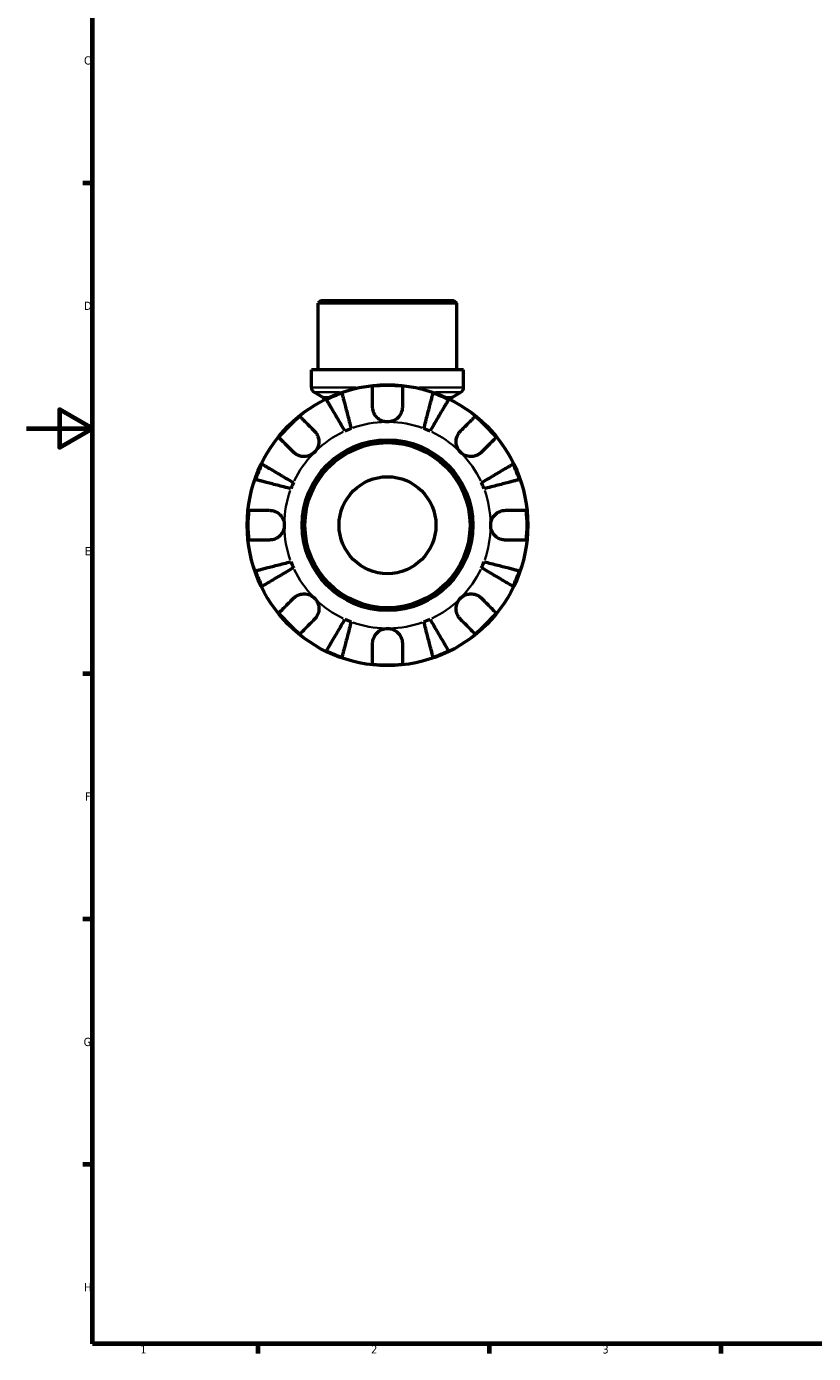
# Model space of a CAD drawing. Header units: millimetres. Extents: x 0 to 902, y 0 to 823.
# Tile 1 of 6: x 0 to 238, y 17 to 419. Entities that reach past the tile are written whole.
import ezdxf

# ---------------------------------------------------------------- set-up
doc = ezdxf.new("R2010")
doc.units = ezdxf.units.MM
for name, color, linetype, lineweight in [('Border (ISO)', 7, 'Continuous', 70), ('Visible (ISO)', 7, 'Continuous', 50), ('Visible Narrow (ISO)', 7, 'Continuous', 35)]:
    doc.layers.add(name, color=color, linetype=linetype, lineweight=lineweight)
doc.styles.add('Note Text (ISO)', font='tahoma.ttf')

# ---------------------------------------------------------------- blocks, each defined once
blk = doc.blocks.new('Borders Default Border')
at = {"layer": 'Border (ISO)'}
for p, q in [((20, 371.25), (17.1, 371.25)), ((20, 222.75), (17.1, 222.75)), ((20, 148.5), (17.1, 148.5)), ((20, 74.25), (17.1, 74.25)), ((70.08, 20), (70.08, 17.1)), ((140.17, 20), (140.17, 17.1)), ((210.25, 20), (210.25, 17.1))]:
    blk.add_line(p, q, dxfattribs=at)
at = {"layer": 'Border (ISO)', "flags": 128}
for points in [[(20, 20), (20, 574), (821, 574), (821, 20), (20, 20)], [(0, 297), (20, 297), (10, 302.77), (10, 291.23), (20, 297)]]:
    blk.add_lwpolyline(points, dxfattribs=at)
at = {"layer": 'Border (ISO)', "color": 232, "true_color": 0xca0064, "char_height": 2.5, "attachment_point": 7, "style": 'Note Text (ISO)'}
for s, insert in [('C', (17.43, 407.08)), ('D', (17.43, 332.88)), ('E', (17.64, 258.63)), ('F', (17.7, 184.38)), ('G', (17.31, 110.08)), ('H', (17.44, 35.88)), ('1', (34.48, 17.1)), ('2', (104.37, 17.1)), ('3', (174.43, 17.05))]:
    blk.add_mtext(s, dxfattribs=dict(at, insert=insert))

msp = doc.modelspace()

# ---------------------------------------------------------------- linework, layer by layer
at = {"layer": 'Visible (ISO)'}
for p, q in [((89.226, 335.741), (88.376, 334.891)), ((130.286, 334.891), (88.376, 334.891)), ((88.376, 314.741), (88.376, 334.891)), ((89.226, 335.741), (129.436, 335.741)), ((129.436, 335.741), (130.286, 334.891)), ((130.286, 314.741), (130.286, 334.891)), ((132.381, 314.741), (86.28, 314.741)), ((86.28, 309.423), (86.28, 314.741)), ((132.381, 309.423), (132.381, 314.741)), ((89.621, 306.512), (87.13, 307.951)), ((129.04, 306.512), (131.531, 307.951))]:
    msp.add_line(p, q, dxfattribs=at)
for radius in [42.5, 25.85, 25, 14.668]:
    msp.add_circle((109.331, 267.741), radius, dxfattribs=at)
for centre, radius, start, end in [((87.98, 309.423), 1.7, 180, 240), ((109.331, 267.741), 42.273, 83.88919, 96.11081), ((130.681, 309.423), 1.7, 300, 0), ((88.771, 305.04), 1.7, 24.69161, 60), ((109.331, 267.741), 42.273, 109.05437, 115.94563), ((109.331, 267.741), 42.273, 64.05437, 70.94563), ((129.89, 305.04), 1.7, 120, 155.30839), ((109.331, 267.741), 42.273, 128.88919, 141.11081), ((109.331, 267.741), 42.273, 38.88919, 51.11081), ((109.331, 267.741), 31.25, 110.66622, 114.33378), ((109.331, 267.741), 31.25, 65.66622, 69.33378), ((109.331, 267.741), 42.273, 154.05437, 160.94563), ((109.331, 267.741), 42.273, 19.05437, 25.94563), ((109.331, 267.741), 31.25, 155.66622, 159.33378), ((109.331, 267.741), 31.25, 20.66622, 24.33378), ((109.331, 267.741), 42.273, 173.88919, 186.11081), ((109.331, 267.741), 42.273, 353.88919, 6.11081), ((109.331, 267.741), 42.273, 199.05437, 205.94563), ((109.331, 267.741), 31.25, 200.66622, 204.33378), ((109.331, 267.741), 31.25, 335.66622, 339.33378), ((109.331, 267.741), 42.273, 334.05437, 340.94563), ((109.331, 267.741), 42.273, 218.88919, 231.11081), ((109.331, 267.741), 42.273, 308.88919, 321.11081), ((109.331, 267.741), 31.25, 245.66622, 249.33378), ((109.331, 267.741), 31.25, 290.66622, 294.33378), ((109.331, 267.741), 42.273, 244.05437, 250.94563), ((109.331, 267.741), 42.273, 289.05437, 295.94563), ((109.331, 267.741), 42.273, 263.88919, 276.11081)]:
    msp.add_arc(centre, radius, start, end, dxfattribs=at)
for points, knots in [([(104.831, 303.491), (104.831, 303.992), (104.831, 304.5), (104.831, 305.616), (104.831, 306.205), (104.831, 307.191), (104.831, 307.68), (104.831, 308.524), (104.831, 308.879), (104.831, 309.404), (104.831, 309.626), (104.831, 309.774)], [5.50227189, 5.50227189, 5.50227189, 5.50227189, 5.66172607, 5.66172607, 5.87111315, 5.87111315, 6.07951382, 6.07951382, 6.28791448, 6.28791448, 6.49007585, 6.49007585, 6.49007585, 6.49007585]), ([(113.831, 309.774), (113.831, 309.626), (113.831, 309.404), (113.831, 308.879), (113.831, 308.524), (113.831, 307.68), (113.831, 307.191), (113.831, 306.205), (113.831, 305.616), (113.831, 304.5), (113.831, 303.992), (113.831, 303.491)], [0.21343841, 0.21343841, 0.21343841, 0.21343841, 0.41559978, 0.41559978, 0.62400044, 0.62400044, 0.8324011, 0.8324011, 1.04178819, 1.04178819, 1.20124236, 1.20124236, 1.20124236, 1.20124236]), ([(96.454, 296.215), (96.099, 296.817), (95.712, 297.475), (94.953, 298.763), (94.582, 299.394), (93.927, 300.505), (93.584, 301.088), (92.943, 302.176), (92.645, 302.682), (92.145, 303.53), (91.897, 303.951), (91.47, 304.677), (91.29, 304.982), (91.023, 305.435), (90.911, 305.626), (90.836, 305.753)], [5.0161165, 5.0161165, 5.0161165, 5.0161165, 5.2257877, 5.2257877, 5.4354588, 5.4354588, 5.6443437, 5.6443437, 5.8532286, 5.8532286, 6.0615671, 6.0615671, 6.2699056, 6.2699056, 6.472482, 6.472482, 6.472482, 6.472482]), ([(95.53, 307.698), (95.567, 307.555), (95.623, 307.34), (95.754, 306.831), (95.843, 306.489), (96.054, 305.673), (96.176, 305.2), (96.423, 304.247), (96.57, 303.679), (96.886, 302.456), (97.055, 301.8), (97.378, 300.552), (97.561, 299.844), (97.936, 298.396), (98.127, 297.657), (98.302, 296.98)], [0.2134337, 0.2134337, 0.2134337, 0.2134337, 0.41601, 0.41601, 0.6243485, 0.6243485, 0.832687, 0.832687, 1.0415719, 1.0415719, 1.2504568, 1.2504568, 1.4601279, 1.4601279, 1.6697991, 1.6697991, 1.6697991, 1.6697991]), ([(120.36, 296.98), (120.535, 297.657), (120.726, 298.396), (121.1, 299.844), (121.283, 300.552), (121.606, 301.8), (121.776, 302.456), (122.092, 303.679), (122.239, 304.247), (122.485, 305.2), (122.608, 305.673), (122.819, 306.489), (122.907, 306.831), (123.039, 307.34), (123.094, 307.555), (123.131, 307.698)], [5.0161165, 5.0161165, 5.0161165, 5.0161165, 5.2257877, 5.2257877, 5.4354588, 5.4354588, 5.6443437, 5.6443437, 5.8532286, 5.8532286, 6.0615671, 6.0615671, 6.2699056, 6.2699056, 6.472482, 6.472482, 6.472482, 6.472482]), ([(127.826, 305.753), (127.751, 305.626), (127.638, 305.435), (127.372, 304.982), (127.192, 304.677), (126.764, 303.951), (126.516, 303.53), (126.017, 302.682), (125.719, 302.176), (125.078, 301.088), (124.734, 300.505), (124.08, 299.394), (123.708, 298.763), (122.949, 297.475), (122.562, 296.817), (122.207, 296.215)], [0.2134337, 0.2134337, 0.2134337, 0.2134337, 0.41601, 0.41601, 0.6243485, 0.6243485, 0.832687, 0.832687, 1.0415719, 1.0415719, 1.2504568, 1.2504568, 1.4601279, 1.4601279, 1.6697991, 1.6697991, 1.6697991, 1.6697991]), ([(109.331, 298.991), (108.912, 298.991), (108.496, 299.05), (107.606, 299.304), (107.146, 299.525), (106.357, 300.083), (106.025, 300.404), (105.509, 301.083), (105.314, 301.426), (105.075, 302.01), (105.002, 302.24), (104.899, 302.681), (104.866, 302.891), (104.836, 303.232), (104.831, 303.362), (104.831, 303.491)], [0, 0, 0, 0, 0.1255823, 0.1255823, 0.27758688, 0.27758688, 0.41565829, 0.41565829, 0.53558864, 0.53558864, 0.6106285, 0.6106285, 0.67830711, 0.67830711, 0.7205994, 0.7205994, 0.7205994, 0.7205994]), ([(113.831, 303.491), (113.831, 303.282), (113.816, 303.071), (113.756, 302.649), (113.711, 302.439), (113.574, 301.969), (113.473, 301.712), (113.122, 301.017), (112.822, 300.607), (112.053, 299.865), (111.581, 299.554), (110.515, 299.11), (109.926, 298.991), (109.331, 298.991)], [-0.72877811, -0.72877811, -0.72877811, -0.72877811, -0.65864576, -0.65864576, -0.58948737, -0.58948737, -0.50282865, -0.50282865, -0.34782332, -0.34782332, -0.17870564, -0.17870564, 0, 0, 0, 0]), ([(82.791, 300.645), (82.896, 300.54), (83.053, 300.383), (83.424, 300.012), (83.675, 299.761), (84.271, 299.164), (84.617, 298.819), (85.315, 298.121), (85.731, 297.705), (86.52, 296.915), (86.88, 296.556), (87.234, 296.202)], [0.21343841, 0.21343841, 0.21343841, 0.21343841, 0.41559978, 0.41559978, 0.62400044, 0.62400044, 0.8324011, 0.8324011, 1.04178819, 1.04178819, 1.20124236, 1.20124236, 1.20124236, 1.20124236]), ([(131.428, 296.202), (131.782, 296.556), (132.141, 296.915), (132.93, 297.705), (133.347, 298.121), (134.044, 298.819), (134.39, 299.164), (134.987, 299.761), (135.237, 300.012), (135.609, 300.383), (135.766, 300.54), (135.87, 300.645)], [5.50227189, 5.50227189, 5.50227189, 5.50227189, 5.66172607, 5.66172607, 5.87111315, 5.87111315, 6.07951382, 6.07951382, 6.28791448, 6.28791448, 6.49007585, 6.49007585, 6.49007585, 6.49007585]), ([(80.87, 289.838), (80.516, 290.192), (80.157, 290.552), (79.367, 291.341), (78.951, 291.757), (78.253, 292.455), (77.908, 292.801), (77.311, 293.397), (77.06, 293.648), (76.689, 294.019), (76.532, 294.176), (76.427, 294.281)], [5.50227189, 5.50227189, 5.50227189, 5.50227189, 5.66172607, 5.66172607, 5.87111315, 5.87111315, 6.07951382, 6.07951382, 6.28791448, 6.28791448, 6.49007585, 6.49007585, 6.49007585, 6.49007585]), ([(87.234, 296.202), (87.323, 296.113), (87.409, 296.019), (87.677, 295.702), (87.843, 295.462), (88.139, 294.928), (88.265, 294.635), (88.491, 293.887), (88.557, 293.427), (88.544, 292.395), (88.43, 291.835), (87.987, 290.759), (87.655, 290.259), (87.234, 289.838)], [-0.72474413, -0.72474413, -0.72474413, -0.72474413, -0.68292689, -0.68292689, -0.58946764, -0.58946764, -0.49014387, -0.49014387, -0.34933517, -0.34933517, -0.17856496, -0.17856496, 0, 0, 0, 0]), ([(131.428, 289.838), (131.187, 290.08), (130.974, 290.347), (130.6, 290.946), (130.445, 291.277), (130.18, 292.089), (130.105, 292.575), (130.114, 293.526), (130.19, 293.981), (130.429, 294.714), (130.557, 295), (130.86, 295.526), (131.031, 295.764), (131.288, 296.058), (131.357, 296.131), (131.428, 296.202)], [0, 0, 0, 0, 0.10230486, 0.10230486, 0.2116531, 0.2116531, 0.35868741, 0.35868741, 0.49861539, 0.49861539, 0.59613895, 0.59613895, 0.69034298, 0.69034298, 0.72355027, 0.72355027, 0.72355027, 0.72355027]), ([(142.234, 294.281), (142.13, 294.176), (141.973, 294.019), (141.601, 293.648), (141.351, 293.397), (140.754, 292.801), (140.408, 292.455), (139.71, 291.757), (139.294, 291.341), (138.505, 290.552), (138.146, 290.192), (137.792, 289.838)], [0.21343841, 0.21343841, 0.21343841, 0.21343841, 0.41559978, 0.41559978, 0.62400044, 0.62400044, 0.8324011, 0.8324011, 1.04178819, 1.04178819, 1.20124236, 1.20124236, 1.20124236, 1.20124236]), ([(87.234, 289.838), (86.992, 289.597), (86.725, 289.384), (86.126, 289.011), (85.795, 288.856), (84.983, 288.591), (84.497, 288.516), (83.546, 288.525), (83.091, 288.601), (82.358, 288.839), (82.072, 288.967), (81.546, 289.27), (81.308, 289.442), (81.014, 289.698), (80.941, 289.767), (80.87, 289.838)], [0, 0, 0, 0, 0.10230486, 0.10230486, 0.2116531, 0.2116531, 0.35868741, 0.35868741, 0.49861539, 0.49861539, 0.59613895, 0.59613895, 0.69034298, 0.69034298, 0.72355027, 0.72355027, 0.72355027, 0.72355027]), ([(137.792, 289.838), (137.703, 289.749), (137.609, 289.663), (137.292, 289.395), (137.052, 289.229), (136.518, 288.933), (136.224, 288.807), (135.477, 288.581), (135.017, 288.515), (133.985, 288.528), (133.424, 288.642), (132.349, 289.085), (131.849, 289.417), (131.428, 289.838)], [-0.72474413, -0.72474413, -0.72474413, -0.72474413, -0.68292689, -0.68292689, -0.58946764, -0.58946764, -0.49014387, -0.49014387, -0.34933517, -0.34933517, -0.17856496, -0.17856496, 0, 0, 0, 0]), ([(71.319, 286.236), (71.446, 286.161), (71.637, 286.049), (72.09, 285.782), (72.395, 285.602), (73.121, 285.175), (73.542, 284.927), (74.39, 284.427), (74.896, 284.129), (75.984, 283.488), (76.567, 283.145), (77.678, 282.49), (78.309, 282.119), (79.597, 281.36), (80.255, 280.973), (80.857, 280.618)], [0.2134337, 0.2134337, 0.2134337, 0.2134337, 0.41601, 0.41601, 0.6243485, 0.6243485, 0.832687, 0.832687, 1.0415719, 1.0415719, 1.2504568, 1.2504568, 1.4601279, 1.4601279, 1.6697991, 1.6697991, 1.6697991, 1.6697991]), ([(137.804, 280.618), (138.407, 280.973), (139.064, 281.36), (140.353, 282.119), (140.983, 282.49), (142.094, 283.145), (142.677, 283.488), (143.766, 284.129), (144.272, 284.427), (145.12, 284.927), (145.541, 285.175), (146.267, 285.602), (146.572, 285.782), (147.024, 286.049), (147.215, 286.161), (147.343, 286.236)], [5.0161165, 5.0161165, 5.0161165, 5.0161165, 5.2257877, 5.2257877, 5.4354588, 5.4354588, 5.6443437, 5.6443437, 5.8532286, 5.8532286, 6.0615671, 6.0615671, 6.2699056, 6.2699056, 6.472482, 6.472482, 6.472482, 6.472482]), ([(80.092, 278.77), (79.415, 278.945), (78.676, 279.136), (77.228, 279.511), (76.52, 279.694), (75.272, 280.017), (74.616, 280.186), (73.393, 280.502), (72.825, 280.649), (71.872, 280.896), (71.399, 281.018), (70.583, 281.229), (70.241, 281.318), (69.732, 281.449), (69.517, 281.505), (69.374, 281.542)], [5.0161165, 5.0161165, 5.0161165, 5.0161165, 5.2257877, 5.2257877, 5.4354588, 5.4354588, 5.6443437, 5.6443437, 5.8532286, 5.8532286, 6.0615671, 6.0615671, 6.2699056, 6.2699056, 6.472482, 6.472482, 6.472482, 6.472482]), ([(149.287, 281.542), (149.144, 281.505), (148.929, 281.449), (148.421, 281.318), (148.078, 281.229), (147.262, 281.018), (146.789, 280.896), (145.836, 280.649), (145.268, 280.502), (144.045, 280.186), (143.39, 280.017), (142.141, 279.694), (141.433, 279.511), (139.986, 279.136), (139.246, 278.945), (138.57, 278.77)], [0.2134337, 0.2134337, 0.2134337, 0.2134337, 0.41601, 0.41601, 0.6243485, 0.6243485, 0.832687, 0.832687, 1.0415719, 1.0415719, 1.2504568, 1.2504568, 1.4601279, 1.4601279, 1.6697991, 1.6697991, 1.6697991, 1.6697991]), ([(67.298, 272.241), (67.446, 272.241), (67.668, 272.241), (68.193, 272.241), (68.548, 272.241), (69.392, 272.241), (69.881, 272.241), (70.867, 272.241), (71.456, 272.241), (72.572, 272.241), (73.08, 272.241), (73.581, 272.241)], [0.21343841, 0.21343841, 0.21343841, 0.21343841, 0.41559978, 0.41559978, 0.62400044, 0.62400044, 0.8324011, 0.8324011, 1.04178819, 1.04178819, 1.20124236, 1.20124236, 1.20124236, 1.20124236]), ([(73.581, 272.241), (73.736, 272.241), (73.892, 272.233), (74.312, 272.189), (74.576, 272.138), (75.127, 271.978), (75.412, 271.863), (76.099, 271.5), (76.478, 271.217), (77.202, 270.472), (77.516, 269.996), (77.963, 268.924), (78.081, 268.336), (78.081, 267.741)], [-0.71968867, -0.71968867, -0.71968867, -0.71968867, -0.66913349, -0.66913349, -0.58448293, -0.58448293, -0.49008499, -0.49008499, -0.34765985, -0.34765985, -0.17827673, -0.17827673, 0, 0, 0, 0]), ([(140.581, 267.741), (140.581, 268.142), (140.634, 268.541), (140.857, 269.355), (141.036, 269.762), (141.58, 270.628), (141.979, 271.051), (142.746, 271.607), (143.071, 271.784), (143.67, 272.024), (143.936, 272.102), (144.482, 272.21), (144.762, 272.238), (145.052, 272.241), (145.066, 272.241), (145.081, 272.241)], [-3.12621297, -3.12621297, -3.12621297, -3.12621297, -3.00592131, -3.00592131, -2.87295675, -2.87295675, -2.69789372, -2.69789372, -2.58338701, -2.58338701, -2.49547573, -2.49547573, -2.40310236, -2.40310236, -2.39831682, -2.39831682, -2.39831682, -2.39831682]), ([(145.081, 272.241), (145.581, 272.241), (146.089, 272.241), (147.205, 272.241), (147.794, 272.241), (148.781, 272.241), (149.27, 272.241), (150.114, 272.241), (150.468, 272.241), (150.993, 272.241), (151.215, 272.241), (151.363, 272.241)], [5.50227189, 5.50227189, 5.50227189, 5.50227189, 5.66172607, 5.66172607, 5.87111315, 5.87111315, 6.07951382, 6.07951382, 6.28791448, 6.28791448, 6.49007585, 6.49007585, 6.49007585, 6.49007585]), ([(78.081, 267.741), (78.081, 267.34), (78.027, 266.941), (77.805, 266.127), (77.625, 265.72), (77.082, 264.855), (76.683, 264.431), (75.915, 263.876), (75.59, 263.698), (74.991, 263.459), (74.726, 263.381), (74.179, 263.272), (73.899, 263.244), (73.609, 263.241), (73.595, 263.241), (73.581, 263.241)], [-3.12621297, -3.12621297, -3.12621297, -3.12621297, -3.00592131, -3.00592131, -2.87295675, -2.87295675, -2.69789372, -2.69789372, -2.58338701, -2.58338701, -2.49547573, -2.49547573, -2.40310236, -2.40310236, -2.39831682, -2.39831682, -2.39831682, -2.39831682]), ([(145.081, 263.241), (144.926, 263.241), (144.769, 263.249), (144.349, 263.293), (144.086, 263.344), (143.534, 263.505), (143.249, 263.619), (142.563, 263.982), (142.183, 264.266), (141.459, 265.011), (141.145, 265.487), (140.698, 266.558), (140.581, 267.147), (140.581, 267.741)], [-0.71968867, -0.71968867, -0.71968867, -0.71968867, -0.66913349, -0.66913349, -0.58448293, -0.58448293, -0.49008499, -0.49008499, -0.34765985, -0.34765985, -0.17827673, -0.17827673, 0, 0, 0, 0]), ([(73.581, 263.241), (73.08, 263.241), (72.572, 263.241), (71.456, 263.241), (70.867, 263.241), (69.881, 263.241), (69.392, 263.241), (68.548, 263.241), (68.193, 263.241), (67.668, 263.241), (67.446, 263.241), (67.298, 263.241)], [5.50227189, 5.50227189, 5.50227189, 5.50227189, 5.66172607, 5.66172607, 5.87111315, 5.87111315, 6.07951382, 6.07951382, 6.28791448, 6.28791448, 6.49007585, 6.49007585, 6.49007585, 6.49007585]), ([(151.363, 263.241), (151.215, 263.241), (150.993, 263.241), (150.468, 263.241), (150.114, 263.241), (149.27, 263.241), (148.781, 263.241), (147.794, 263.241), (147.205, 263.241), (146.089, 263.241), (145.581, 263.241), (145.081, 263.241)], [0.21343841, 0.21343841, 0.21343841, 0.21343841, 0.41559978, 0.41559978, 0.62400044, 0.62400044, 0.8324011, 0.8324011, 1.04178819, 1.04178819, 1.20124236, 1.20124236, 1.20124236, 1.20124236]), ([(69.374, 253.941), (69.517, 253.978), (69.732, 254.033), (70.241, 254.165), (70.583, 254.253), (71.399, 254.464), (71.872, 254.587), (72.825, 254.833), (73.393, 254.98), (74.616, 255.296), (75.272, 255.466), (76.52, 255.789), (77.228, 255.972), (78.676, 256.346), (79.415, 256.537), (80.092, 256.712)], [0.2134337, 0.2134337, 0.2134337, 0.2134337, 0.41601, 0.41601, 0.6243485, 0.6243485, 0.832687, 0.832687, 1.0415719, 1.0415719, 1.2504568, 1.2504568, 1.4601279, 1.4601279, 1.6697991, 1.6697991, 1.6697991, 1.6697991]), ([(80.857, 254.865), (80.255, 254.51), (79.597, 254.123), (78.309, 253.364), (77.678, 252.992), (76.567, 252.338), (75.984, 251.994), (74.896, 251.353), (74.39, 251.055), (73.542, 250.556), (73.121, 250.308), (72.395, 249.88), (72.09, 249.7), (71.637, 249.434), (71.446, 249.321), (71.319, 249.246)], [5.0161165, 5.0161165, 5.0161165, 5.0161165, 5.2257877, 5.2257877, 5.4354588, 5.4354588, 5.6443437, 5.6443437, 5.8532286, 5.8532286, 6.0615671, 6.0615671, 6.2699056, 6.2699056, 6.472482, 6.472482, 6.472482, 6.472482]), ([(147.343, 249.246), (147.215, 249.321), (147.024, 249.434), (146.572, 249.7), (146.267, 249.88), (145.541, 250.308), (145.12, 250.556), (144.272, 251.055), (143.766, 251.353), (142.677, 251.994), (142.094, 252.338), (140.983, 252.992), (140.353, 253.364), (139.064, 254.123), (138.407, 254.51), (137.804, 254.865)], [0.2134337, 0.2134337, 0.2134337, 0.2134337, 0.41601, 0.41601, 0.6243485, 0.6243485, 0.832687, 0.832687, 1.0415719, 1.0415719, 1.2504568, 1.2504568, 1.4601279, 1.4601279, 1.6697991, 1.6697991, 1.6697991, 1.6697991]), ([(138.57, 256.712), (139.246, 256.537), (139.986, 256.346), (141.433, 255.972), (142.141, 255.789), (143.39, 255.466), (144.045, 255.296), (145.268, 254.98), (145.836, 254.833), (146.789, 254.587), (147.262, 254.464), (148.078, 254.253), (148.421, 254.165), (148.929, 254.033), (149.144, 253.978), (149.287, 253.941)], [5.0161165, 5.0161165, 5.0161165, 5.0161165, 5.2257877, 5.2257877, 5.4354588, 5.4354588, 5.6443437, 5.6443437, 5.8532286, 5.8532286, 6.0615671, 6.0615671, 6.2699056, 6.2699056, 6.472482, 6.472482, 6.472482, 6.472482]), ([(76.427, 241.202), (76.532, 241.306), (76.689, 241.463), (77.06, 241.835), (77.311, 242.085), (77.908, 242.682), (78.253, 243.028), (78.951, 243.725), (79.367, 244.142), (80.157, 244.931), (80.516, 245.29), (80.87, 245.644)], [0.21343841, 0.21343841, 0.21343841, 0.21343841, 0.41559978, 0.41559978, 0.62400044, 0.62400044, 0.8324011, 0.8324011, 1.04178819, 1.04178819, 1.20124236, 1.20124236, 1.20124236, 1.20124236]), ([(80.87, 245.644), (80.959, 245.733), (81.053, 245.82), (81.37, 246.087), (81.61, 246.254), (82.144, 246.55), (82.437, 246.675), (83.185, 246.902), (83.645, 246.968), (84.677, 246.954), (85.237, 246.84), (86.313, 246.398), (86.813, 246.065), (87.234, 245.644)], [-0.72474413, -0.72474413, -0.72474413, -0.72474413, -0.68292689, -0.68292689, -0.58946764, -0.58946764, -0.49014387, -0.49014387, -0.34933517, -0.34933517, -0.17856496, -0.17856496, 0, 0, 0, 0]), ([(87.234, 245.644), (87.475, 245.403), (87.688, 245.135), (88.061, 244.537), (88.216, 244.206), (88.481, 243.394), (88.556, 242.908), (88.547, 241.957), (88.471, 241.502), (88.233, 240.768), (88.105, 240.483), (87.802, 239.957), (87.63, 239.719), (87.374, 239.425), (87.305, 239.351), (87.234, 239.28)], [0, 0, 0, 0, 0.10230486, 0.10230486, 0.2116531, 0.2116531, 0.35868741, 0.35868741, 0.49861539, 0.49861539, 0.59613895, 0.59613895, 0.69034298, 0.69034298, 0.72355027, 0.72355027, 0.72355027, 0.72355027]), ([(131.428, 239.28), (131.339, 239.369), (131.252, 239.463), (130.985, 239.78), (130.818, 240.02), (130.522, 240.554), (130.397, 240.848), (130.17, 241.595), (130.104, 242.055), (130.118, 243.087), (130.232, 243.648), (130.674, 244.723), (131.007, 245.223), (131.428, 245.644)], [-0.72474413, -0.72474413, -0.72474413, -0.72474413, -0.68292689, -0.68292689, -0.58946764, -0.58946764, -0.49014387, -0.49014387, -0.34933517, -0.34933517, -0.17856496, -0.17856496, 0, 0, 0, 0]), ([(131.428, 245.644), (131.669, 245.885), (131.937, 246.098), (132.535, 246.472), (132.866, 246.627), (133.678, 246.892), (134.164, 246.967), (135.115, 246.958), (135.57, 246.882), (136.304, 246.643), (136.589, 246.515), (137.115, 246.212), (137.353, 246.041), (137.647, 245.784), (137.721, 245.715), (137.792, 245.644)], [0, 0, 0, 0, 0.10230486, 0.10230486, 0.2116531, 0.2116531, 0.35868741, 0.35868741, 0.49861539, 0.49861539, 0.59613895, 0.59613895, 0.69034298, 0.69034298, 0.72355027, 0.72355027, 0.72355027, 0.72355027]), ([(137.792, 245.644), (138.146, 245.29), (138.505, 244.931), (139.294, 244.142), (139.71, 243.725), (140.408, 243.028), (140.754, 242.682), (141.351, 242.085), (141.601, 241.835), (141.973, 241.463), (142.13, 241.306), (142.234, 241.202)], [5.50227189, 5.50227189, 5.50227189, 5.50227189, 5.66172607, 5.66172607, 5.87111315, 5.87111315, 6.07951382, 6.07951382, 6.28791448, 6.28791448, 6.49007585, 6.49007585, 6.49007585, 6.49007585]), ([(87.234, 239.28), (86.88, 238.926), (86.52, 238.567), (85.731, 237.778), (85.315, 237.362), (84.617, 236.664), (84.271, 236.318), (83.675, 235.721), (83.424, 235.471), (83.053, 235.099), (82.896, 234.942), (82.791, 234.838)], [5.50227189, 5.50227189, 5.50227189, 5.50227189, 5.66172607, 5.66172607, 5.87111315, 5.87111315, 6.07951382, 6.07951382, 6.28791448, 6.28791448, 6.49007585, 6.49007585, 6.49007585, 6.49007585]), ([(90.836, 229.729), (90.911, 229.857), (91.023, 230.048), (91.29, 230.5), (91.47, 230.805), (91.897, 231.531), (92.145, 231.952), (92.645, 232.8), (92.943, 233.306), (93.584, 234.395), (93.927, 234.978), (94.582, 236.089), (94.953, 236.719), (95.712, 238.008), (96.099, 238.665), (96.454, 239.268)], [0.2134337, 0.2134337, 0.2134337, 0.2134337, 0.41601, 0.41601, 0.6243485, 0.6243485, 0.832687, 0.832687, 1.0415719, 1.0415719, 1.2504568, 1.2504568, 1.4601279, 1.4601279, 1.6697991, 1.6697991, 1.6697991, 1.6697991]), ([(98.302, 238.502), (98.127, 237.826), (97.936, 237.086), (97.561, 235.639), (97.378, 234.93), (97.055, 233.682), (96.886, 233.027), (96.57, 231.804), (96.423, 231.236), (96.176, 230.283), (96.054, 229.81), (95.843, 228.994), (95.754, 228.651), (95.623, 228.143), (95.567, 227.928), (95.53, 227.785)], [5.0161165, 5.0161165, 5.0161165, 5.0161165, 5.2257877, 5.2257877, 5.4354588, 5.4354588, 5.6443437, 5.6443437, 5.8532286, 5.8532286, 6.0615671, 6.0615671, 6.2699056, 6.2699056, 6.472482, 6.472482, 6.472482, 6.472482]), ([(123.131, 227.785), (123.094, 227.928), (123.039, 228.143), (122.907, 228.651), (122.819, 228.994), (122.608, 229.81), (122.485, 230.283), (122.239, 231.236), (122.092, 231.804), (121.776, 233.027), (121.606, 233.682), (121.283, 234.93), (121.1, 235.639), (120.726, 237.086), (120.535, 237.826), (120.36, 238.502)], [0.2134337, 0.2134337, 0.2134337, 0.2134337, 0.41601, 0.41601, 0.6243485, 0.6243485, 0.832687, 0.832687, 1.0415719, 1.0415719, 1.2504568, 1.2504568, 1.4601279, 1.4601279, 1.6697991, 1.6697991, 1.6697991, 1.6697991]), ([(122.207, 239.268), (122.562, 238.665), (122.949, 238.008), (123.708, 236.719), (124.08, 236.089), (124.734, 234.978), (125.078, 234.395), (125.719, 233.306), (126.017, 232.8), (126.516, 231.952), (126.764, 231.531), (127.192, 230.805), (127.372, 230.5), (127.638, 230.048), (127.751, 229.857), (127.826, 229.729)], [5.0161165, 5.0161165, 5.0161165, 5.0161165, 5.2257877, 5.2257877, 5.4354588, 5.4354588, 5.6443437, 5.6443437, 5.8532286, 5.8532286, 6.0615671, 6.0615671, 6.2699056, 6.2699056, 6.472482, 6.472482, 6.472482, 6.472482]), ([(135.87, 234.838), (135.766, 234.942), (135.609, 235.099), (135.237, 235.471), (134.987, 235.721), (134.39, 236.318), (134.044, 236.664), (133.347, 237.362), (132.93, 237.778), (132.141, 238.567), (131.782, 238.926), (131.428, 239.28)], [0.21343841, 0.21343841, 0.21343841, 0.21343841, 0.41559978, 0.41559978, 0.62400044, 0.62400044, 0.8324011, 0.8324011, 1.04178819, 1.04178819, 1.20124236, 1.20124236, 1.20124236, 1.20124236]), ([(104.831, 231.991), (104.831, 232.146), (104.839, 232.303), (104.883, 232.723), (104.934, 232.986), (105.094, 233.538), (105.209, 233.823), (105.572, 234.509), (105.855, 234.889), (106.6, 235.613), (107.076, 235.927), (108.148, 236.374), (108.736, 236.491), (109.331, 236.491)], [-0.71968867, -0.71968867, -0.71968867, -0.71968867, -0.66913349, -0.66913349, -0.58448293, -0.58448293, -0.49008499, -0.49008499, -0.34765985, -0.34765985, -0.17827673, -0.17827673, 0, 0, 0, 0]), ([(109.331, 236.491), (109.732, 236.491), (110.131, 236.438), (110.945, 236.215), (111.352, 236.036), (112.217, 235.492), (112.641, 235.093), (113.196, 234.326), (113.374, 234.001), (113.613, 233.402), (113.691, 233.136), (113.8, 232.59), (113.828, 232.31), (113.831, 232.02), (113.831, 232.006), (113.831, 231.991)], [-3.12621297, -3.12621297, -3.12621297, -3.12621297, -3.00592131, -3.00592131, -2.87295675, -2.87295675, -2.69789372, -2.69789372, -2.58338701, -2.58338701, -2.49547573, -2.49547573, -2.40310236, -2.40310236, -2.39831682, -2.39831682, -2.39831682, -2.39831682]), ([(104.831, 225.709), (104.831, 225.857), (104.831, 226.079), (104.831, 226.604), (104.831, 226.958), (104.831, 227.802), (104.831, 228.291), (104.831, 229.278), (104.831, 229.867), (104.831, 230.983), (104.831, 231.491), (104.831, 231.991)], [0.21343841, 0.21343841, 0.21343841, 0.21343841, 0.41559978, 0.41559978, 0.62400044, 0.62400044, 0.8324011, 0.8324011, 1.04178819, 1.04178819, 1.20124236, 1.20124236, 1.20124236, 1.20124236]), ([(113.831, 231.991), (113.831, 231.491), (113.831, 230.983), (113.831, 229.867), (113.831, 229.278), (113.831, 228.291), (113.831, 227.802), (113.831, 226.958), (113.831, 226.604), (113.831, 226.079), (113.831, 225.857), (113.831, 225.709)], [5.50227189, 5.50227189, 5.50227189, 5.50227189, 5.66172607, 5.66172607, 5.87111315, 5.87111315, 6.07951382, 6.07951382, 6.28791448, 6.28791448, 6.49007585, 6.49007585, 6.49007585, 6.49007585])]:
    msp.add_open_spline(points, degree=3, knots=knots, dxfattribs=at)
at = {"layer": 'Visible Narrow (ISO)'}
for p, q in [((86.322, 309.423), (99.753, 309.423)), ((118.909, 309.423), (132.34, 309.423)), ((94.795, 307.951), (87.153, 307.951)), ((89.627, 306.512), (91.702, 306.512)), ((131.509, 307.951), (123.867, 307.951)), ((126.959, 306.512), (129.034, 306.512))]:
    msp.add_line(p, q, dxfattribs=at)
for start, end in [(91.03331, 109.63291), (70.36709, 88.96669), (115.36709, 133.96669), (46.03331, 64.63291), (136.03331, 154.63291), (25.36709, 43.96669), (160.36709, 178.96669), (1.03331, 19.63291), (181.03331, 199.63291), (340.36709, 358.96669), (205.36709, 223.96669), (316.03331, 334.63291), (226.03331, 244.63291), (295.36709, 313.96669), (250.36709, 268.96669), (271.03331, 289.63291)]:
    msp.add_arc((109.331, 267.741), 31.25, start, end, dxfattribs=at)

# ---------------------------------------------------------------- block references
msp.add_blockref('Borders Default Border', (0, 0))

doc.saveas('drawing.dxf')
